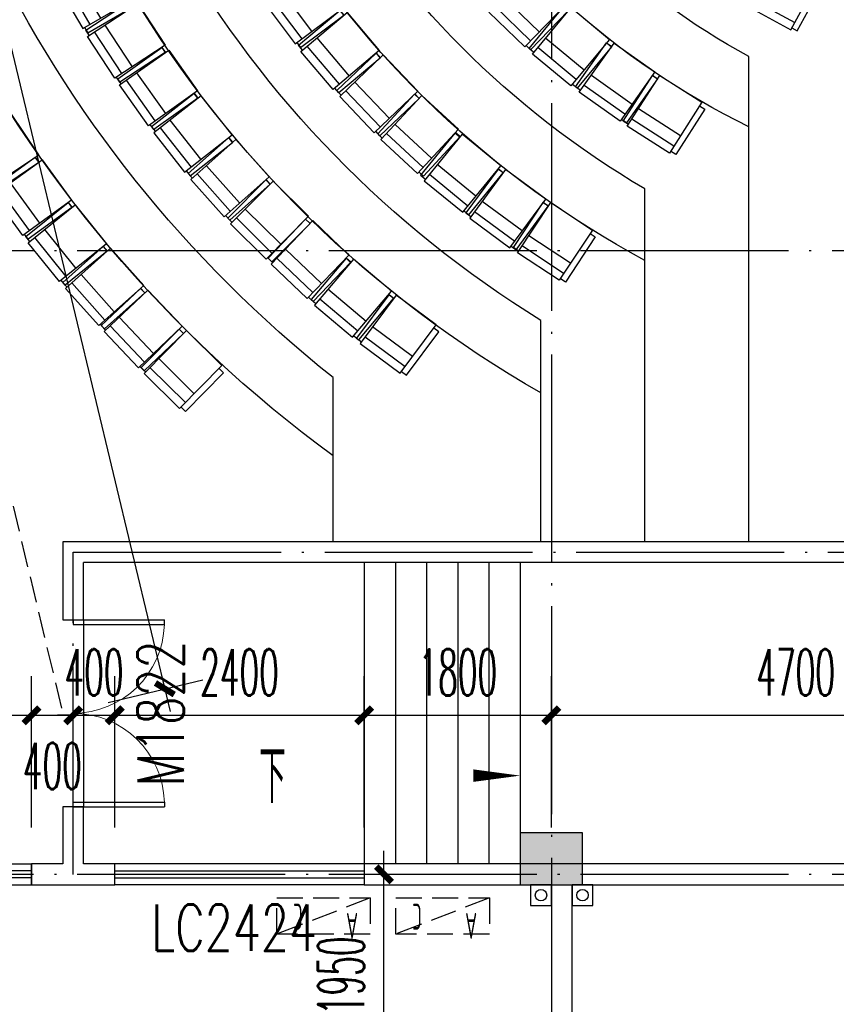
# Model space of a CAD drawing. Extents: x 1779708 to 7299578, y -1121471 to 88434.
# Tile 101 of 256: x 4326353 to 4334208, y -1035993 to -1026521. Entities that reach past the tile are written whole.
import ezdxf

# ---------------------------------------------------------------- set-up
doc = ezdxf.new("R2010")
doc.units = 0
doc.header["$LTSCALE"] = 1000
doc.header["$MEASUREMENT"] = 0
doc.linetypes.add('DASH', pattern=[0.35, 0.25, -0.1])
doc.linetypes.add('DOTE', pattern=[2.42, 2, -0.2, 0.02, -0.2])
doc.layers.get('0').update_dxf_attribs({"linetype": 'CONTINUOUS'})
doc.layers.get('Defpoints').update_dxf_attribs({"linetype": 'CONTINUOUS'})
for name, color, linetype in [('11111111111111111111111111111', 50, 'DASH'), ('6', 9, 'CONTINUOUS'), ('DIM_SYMB', 3, 'CONTINUOUS'), ('DIM_污水', 3, 'CONTINUOUS'), ('DOTE', 1, 'DOTE'), ('FUR', 9, 'CONTINUOUS'), ('P_PS_DIM', 1, 'CONTINUOUS'), ('PUB_DIM', 3, 'CONTINUOUS'), ('PUB_TEXT', 7, 'CONTINUOUS'), ('S-疏散线', 6, 'CONTINUOUS'), ('STAIR', 2, 'CONTINUOUS'), ('WALL', 255, 'CONTINUOUS'), ('WINDOW', 2, 'CONTINUOUS'), ('WINDOW_TEXT', 7, 'CONTINUOUS'), ('墙柱', 2, 'CONTINUOUS'), ('室外构件', 4, 'CONTINUOUS'), ('空调机位表示', 70, 'CONTINUOUS')]:
    doc.layers.add(name, color=color, linetype=linetype)
doc.styles.add('_TCH_DIM', font='SIMPLEX.shx', dxfattribs={"width": 0.7, "bigfont": 'GBCBIG.shx'})
doc.styles.add('_TCH_DIM_T3', font='SIMPLEX.shx', dxfattribs={"width": 0.494118, "bigfont": 'GBCBIG.shx'})
doc.styles.add('_TCH_WINDOW', font='SIMPLEX', dxfattribs={"height": 3.5, "bigfont": 'GBCBIG'})
doc.styles.get("Standard").update_dxf_attribs({"font": 'GBENOR', "bigfont": 'GBCBIG'})
doc.dimstyles.new('_TCH_ARCH&&150', dxfattribs={"dimtxt": 446.25, "dimasz": 150, "dimexe": 375, "dimexo": 450, "dimgap": 189.375, "dimtad": 1, "dimdec": 0, "dimzin": 0, "dimdsep": 46, "dimtxsty": '_TCH_DIM_T3', "dimblk": 'ARCHTICK', "dimcen": 0.09, "dimdle": 225, "dimclrt": 7, "dimazin": 2, "dimtfac": 1, "dimtdec": 0, "dimtix": 1, "dimtmove": 2, "dimatfit": 3, "dimfxl": 250, "dimtolj": 1, "dimtzin": 0, "dimarcsym": 0})

# ---------------------------------------------------------------- blocks, each defined once
blk = doc.blocks.new('A$C159220C3')
at = {"layer": 'DOTE'}
for p, q in [((17600, 149200), (17600, 7200)), ((34400, 41300), (7200, 41300)), ((34400, 35300), (7200, 35300))]:
    blk.add_line(p, q, dxfattribs=at)
blk = doc.blocks.new('A$C03912FE3')
at = {"layer": '6'}
for p, q in [((540, 600), (20, 600)), ((20, 600), (20, 540)), ((540, 540), (540, 600)), ((0, 540), (0, 60)), ((580, 540), (0, 540)), ((80, 540), (80, 60)), ((200, 60), (200, 540)), ((580, 60), (580, 540)), ((0, 60), (580, 60)), ((20, 60), (20, 0)), ((20, 0), (540, 0)), ((540, 0), (540, 60))]:
    blk.add_line(p, q, dxfattribs=at)
blk = doc.blocks.new('JAKAKAGAG')
at = {"layer": '6', "color": 9}
for p, rotation in [((4327506.9, -953804.9), 314.692410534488), ((4328729.1, -954856.3), 313.8301008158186), ((4326398, -955067), 321.1405703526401), ((4331090.9, -954956.9), 303.5220715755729), ((4328339.4, -955243.6), 314.8263219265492), ((4326065.8, -955526.8), 324.0220936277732), ((4329783.6, -956053), 312.8347096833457), ((4332147.3, -956173.9), 302.6202044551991), ((4329389.8, -956469.4), 316.3342971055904), ((4327279.1, -956586.4), 324.6392134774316), ((4331687.2, -956502.1), 305.2780669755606), ((4329019.5, -956906.6), 319.833884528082), ((4331239.8, -956874), 309.7091102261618), ((4326972, -957055.2), 326.8105446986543)]:
    blk.add_blockref('A$C03912FE3', p, dxfattribs=dict(at, rotation=rotation))
at = {"layer": '6', "color": 9, "xscale": -1}
for p, rotation in [((4327536.3, -953773.4), 136.4757288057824), ((4330061.3, -953728.6), 126.6685084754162), ((4329601, -954071.3), 130.2493046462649), ((4327153.1, -954177.4), 138.2590470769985), ((4331116.3, -954936.5), 126.4285969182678), ((4328358.7, -955224.9), 138.3377590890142), ((4330660.6, -955274.5), 129.3351222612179), ((4326088.3, -955493.2), 146.0925325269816), ((4327976.2, -955651.7), 141.8491962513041), ((4329037.7, -956886.6), 143.3334719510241), ((4331253.6, -956862.2), 134.1401534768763), ((4326990.3, -957028.6), 149.7458239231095), ((4333822.3, -957039.9), 118.6999999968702)]:
    blk.add_blockref('A$C03912FE3', p, dxfattribs=dict(at, rotation=rotation))
blk = doc.blocks.new('A$C46E9187A')
at = {"layer": '空调机位表示', "linetype": 'DASH'}
blk.add_lwpolyline([(0, 0), (0, 350), (900, 350), (900, 0)], close=True, dxfattribs=at)
blk.add_lwpolyline([(0, 0), (900, 350)], dxfattribs=at)
at = {"layer": '空调机位表示', "width": 0.6}
for s, p in [('A', (117.7, 145)), ('C', (650.6, 55.4))]:
    blk.add_text(s, height=250, dxfattribs=at).set_placement(p)
blk = doc.blocks.new('a1')
at = {"layer": '11111111111111111111111111111'}
for p, q in [((59122, 49135.6), (59122, 48935.6)), ((59322, 49135.6), (59122, 49135.6)), ((59322, 48935.6), (59322, 49135.6)), ((59122, 48935.6), (59322, 48935.6))]:
    blk.add_line(p, q, dxfattribs=at)
blk = doc.blocks.new('_ArchTick')
at = {"color": 0, "linetype": 'ByBlock', "const_width": 0.4}
blk.add_lwpolyline([(-0.5, -0.5), (0.5, 0.5)], dxfattribs=at)
blk = doc.blocks.new('*D4956')
at = {"layer": 'Defpoints', "color": 0, "transparency": 16777216}
for p in [(4329857.2, -1034743.3), (4331467.1, -1034743.3), (4331467.1, -1036693.3)]:
    blk.add_point(p, dxfattribs=at)
at = {"layer": 'PUB_DIM', "color": 0, "lineweight": -2, "transparency": 16777216}
for p, q in [((4329857.2, -1036918.3), (4329857.2, -1034518.3)), ((4331017.1, -1034743.3), (4329482.2, -1034743.3)), ((4331017.1, -1036693.3), (4329482.2, -1036693.3))]:
    blk.add_line(p, q, dxfattribs=at)
at = {"layer": 'PUB_DIM', "color": 0, "lineweight": -2, "transparency": 16777216, "xscale": 150, "yscale": 150, "zscale": 150}
for p, rotation in [((4329857.2, -1034743.3), 90), ((4329857.2, -1036693.3), 270)]:
    blk.add_blockref('_ArchTick', p, dxfattribs=dict(at, rotation=rotation))
at = {"layer": 'PUB_DIM', "color": 7, "transparency": 16777216, "insert": (4329444.7, -1035718.3), "char_height": 446.25, "attachment_point": 5, "rotation": 90, "style": '_TCH_DIM_T3'}
blk.add_mtext('\\A1;1950', dxfattribs=at)
blk = doc.blocks.new('$DorLib2D$00000002')
for p, q in [((-0.5, 0), (-0.5, 0.4875)), ((-0.475, 0.4875), (-0.5, 0.4875)), ((-0.475, 0), (-0.475, 0.4875)), ((0.475, 0), (0.475, 0.4875)), ((0.475, 0.4875), (0.5, 0.4875)), ((0.5, 0), (0.5, 0.4875)), ((-0.5, 0), (-0.475, 0)), ((0.5, 0), (0.475, 0))]:
    blk.add_line(p, q)
at = {"lineweight": 13}
for centre, start, end in [((-0.4875, 0), 0, 88.5307), ((0.4875, 0), 91.4693, 180)]:
    blk.add_arc(centre, 0.4875, start, end, dxfattribs=at)
blk = doc.blocks.new('$WINLIB2D$00000001')
at = {"color": 0}
for points in [[(-0.5, 0.5), (-0.5, -0.5)], [(-0.5, 0.5), (0.5, 0.5)], [(0.5, -0.5), (0.5, 0.5)], [(0.5, 0.1667), (-0.5, 0.1667)], [(0.5, -0.1667), (-0.5, -0.1667)], [(-0.5, -0.5), (0.5, -0.5)]]:
    blk.add_lwpolyline(points, dxfattribs=at)
blk = doc.blocks.new('*D5345')
at = {"layer": 'Defpoints', "color": 0, "transparency": 16777216}
for p in [(4326467.1, -1033213), (4324067.1, -1034743.3), (4326467.1, -1034743.3)]:
    blk.add_point(p, dxfattribs=at)
at = {"layer": 'PUB_DIM', "color": 0, "lineweight": -2, "transparency": 16777216}
for p, q in [((4324067.1, -1034293.3), (4324067.1, -1032838)), ((4326467.1, -1034293.3), (4326467.1, -1032838)), ((4323842.1, -1033213), (4326692.1, -1033213))]:
    blk.add_line(p, q, dxfattribs=at)
at = {"layer": 'PUB_DIM', "color": 0, "lineweight": -2, "transparency": 16777216, "xscale": 150, "yscale": 150, "zscale": 150, "rotation": 180}
blk.add_blockref('_ArchTick', (4324067.1, -1033213), dxfattribs=at)
at = {"layer": 'PUB_DIM', "color": 0, "lineweight": -2, "transparency": 16777216, "xscale": 150, "yscale": 150, "zscale": 150}
blk.add_blockref('_ArchTick', (4326467.1, -1033213), dxfattribs=at)
at = {"layer": 'PUB_DIM', "color": 7, "transparency": 16777216, "insert": (4325267.1, -1032800.5), "char_height": 446.25, "attachment_point": 5, "style": '_TCH_DIM_T3'}
blk.add_mtext('\\A1;2400', dxfattribs=at)
blk = doc.blocks.new('*D5346')
at = {"layer": 'Defpoints', "color": 0, "transparency": 16777216}
for p in [(4326867.1, -1033213), (4326467.1, -1034743.3), (4326867.1, -1034743.3)]:
    blk.add_point(p, dxfattribs=at)
at = {"layer": 'PUB_DIM', "color": 0, "lineweight": -2, "transparency": 16777216}
for p, q in [((4326467.1, -1034293.3), (4326467.1, -1032838)), ((4326867.1, -1034293.3), (4326867.1, -1032838)), ((4326242.1, -1033213), (4327092.1, -1033213))]:
    blk.add_line(p, q, dxfattribs=at)
at = {"layer": 'PUB_DIM', "color": 0, "lineweight": -2, "transparency": 16777216, "xscale": 150, "yscale": 150, "zscale": 150, "rotation": 180}
blk.add_blockref('_ArchTick', (4326467.1, -1033213), dxfattribs=at)
at = {"layer": 'PUB_DIM', "color": 0, "lineweight": -2, "transparency": 16777216, "xscale": 150, "yscale": 150, "zscale": 150}
blk.add_blockref('_ArchTick', (4326867.1, -1033213), dxfattribs=at)
at = {"layer": 'PUB_DIM', "color": 7, "transparency": 16777216, "insert": (4326667.1, -1033700.5), "char_height": 446.25, "attachment_point": 5, "style": '_TCH_DIM_T3'}
blk.add_mtext('\\A1;400', dxfattribs=at)
blk = doc.blocks.new('*D5347')
at = {"layer": 'Defpoints', "color": 0, "transparency": 16777216}
for p in [(4327267.1, -1033213), (4326867.1, -1034743.3), (4327267.1, -1034743.3)]:
    blk.add_point(p, dxfattribs=at)
at = {"layer": 'PUB_DIM', "color": 0, "lineweight": -2, "transparency": 16777216}
for p, q in [((4326867.1, -1034293.3), (4326867.1, -1032838)), ((4327267.1, -1034293.3), (4327267.1, -1032838)), ((4326867.1, -1033213), (4326717.1, -1033213)), ((4326867.1, -1033213), (4327267.1, -1033213)), ((4327267.1, -1033213), (4327417.1, -1033213))]:
    blk.add_line(p, q, dxfattribs=at)
at = {"layer": 'PUB_DIM', "color": 0, "lineweight": -2, "transparency": 16777216, "xscale": 150, "yscale": 150, "zscale": 150}
blk.add_blockref('_ArchTick', (4326867.1, -1033213), dxfattribs=at)
at = {"layer": 'PUB_DIM', "color": 0, "lineweight": -2, "transparency": 16777216, "xscale": 150, "yscale": 150, "zscale": 150, "rotation": 180}
blk.add_blockref('_ArchTick', (4327267.1, -1033213), dxfattribs=at)
at = {"layer": 'PUB_DIM', "color": 7, "transparency": 16777216, "insert": (4327067.1, -1032800.5), "char_height": 446.25, "attachment_point": 5, "style": '_TCH_DIM_T3'}
blk.add_mtext('\\A1;400', dxfattribs=at)
blk = doc.blocks.new('*D5348')
at = {"layer": 'Defpoints', "color": 0, "transparency": 16777216}
for p in [(4329667.1, -1033213), (4327267.1, -1034743.3), (4329667.1, -1034743.3)]:
    blk.add_point(p, dxfattribs=at)
at = {"layer": 'PUB_DIM', "color": 0, "lineweight": -2, "transparency": 16777216}
for p, q in [((4327267.1, -1034293.3), (4327267.1, -1032838)), ((4329667.1, -1034293.3), (4329667.1, -1032838)), ((4327042.1, -1033213), (4329892.1, -1033213))]:
    blk.add_line(p, q, dxfattribs=at)
at = {"layer": 'PUB_DIM', "color": 0, "lineweight": -2, "transparency": 16777216, "xscale": 150, "yscale": 150, "zscale": 150, "rotation": 180}
blk.add_blockref('_ArchTick', (4327267.1, -1033213), dxfattribs=at)
at = {"layer": 'PUB_DIM', "color": 0, "lineweight": -2, "transparency": 16777216, "xscale": 150, "yscale": 150, "zscale": 150}
blk.add_blockref('_ArchTick', (4329667.1, -1033213), dxfattribs=at)
at = {"layer": 'PUB_DIM', "color": 7, "transparency": 16777216, "insert": (4328467.1, -1032800.5), "char_height": 446.25, "attachment_point": 5, "style": '_TCH_DIM_T3'}
blk.add_mtext('\\A1;2400', dxfattribs=at)
blk = doc.blocks.new('*D5349')
at = {"layer": 'Defpoints', "color": 0, "transparency": 16777216}
for p in [(4331467.1, -1033213), (4329667.1, -1034743.3), (4331467.1, -1034743.3)]:
    blk.add_point(p, dxfattribs=at)
at = {"layer": 'PUB_DIM', "color": 0, "lineweight": -2, "transparency": 16777216}
for p, q in [((4329667.1, -1034293.3), (4329667.1, -1032838)), ((4331467.1, -1034293.3), (4331467.1, -1032838)), ((4329442.1, -1033213), (4331692.1, -1033213))]:
    blk.add_line(p, q, dxfattribs=at)
at = {"layer": 'PUB_DIM', "color": 0, "lineweight": -2, "transparency": 16777216, "xscale": 150, "yscale": 150, "zscale": 150, "rotation": 180}
blk.add_blockref('_ArchTick', (4329667.1, -1033213), dxfattribs=at)
at = {"layer": 'PUB_DIM', "color": 0, "lineweight": -2, "transparency": 16777216, "xscale": 150, "yscale": 150, "zscale": 150}
blk.add_blockref('_ArchTick', (4331467.1, -1033213), dxfattribs=at)
at = {"layer": 'PUB_DIM', "color": 7, "transparency": 16777216, "insert": (4330567.1, -1032800.5), "char_height": 446.25, "attachment_point": 5, "style": '_TCH_DIM_T3'}
blk.add_mtext('\\A1;1800', dxfattribs=at)
blk = doc.blocks.new('*D5350')
at = {"layer": 'Defpoints', "color": 0, "transparency": 16777216}
for p in [(4336167.1, -1033213), (4331467.1, -1034743.3), (4336167.1, -1034743.3)]:
    blk.add_point(p, dxfattribs=at)
at = {"layer": 'PUB_DIM', "color": 0, "lineweight": -2, "transparency": 16777216}
for p, q in [((4331467.1, -1034293.3), (4331467.1, -1032838)), ((4336167.1, -1034293.3), (4336167.1, -1032838)), ((4331242.1, -1033213), (4336392.1, -1033213))]:
    blk.add_line(p, q, dxfattribs=at)
at = {"layer": 'PUB_DIM', "color": 0, "lineweight": -2, "transparency": 16777216, "xscale": 150, "yscale": 150, "zscale": 150, "rotation": 180}
blk.add_blockref('_ArchTick', (4331467.1, -1033213), dxfattribs=at)
at = {"layer": 'PUB_DIM', "color": 0, "lineweight": -2, "transparency": 16777216, "xscale": 150, "yscale": 150, "zscale": 150}
blk.add_blockref('_ArchTick', (4336167.1, -1033213), dxfattribs=at)
at = {"layer": 'PUB_DIM', "color": 7, "transparency": 16777216, "insert": (4333817.1, -1032800.5), "char_height": 446.25, "attachment_point": 5, "style": '_TCH_DIM_T3'}
blk.add_mtext('\\A1;4700', dxfattribs=at)
blk = doc.blocks.new('*D6776')
at = {"layer": 'Defpoints', "color": 0, "transparency": 16777216}
for p in [(4323267.1, -1018607.4), (4327749.2, -1032957.7), (4326767.1, -1033193.3)]:
    blk.add_point(p, dxfattribs=at)
at = {"layer": 'PUB_DIM', "color": 0, "lineweight": -2, "transparency": 16777216}
for p, q in [((4324196.7, -1018152.9), (4327801.7, -1033176.5)), ((4323704.7, -1018502.4), (4324613.8, -1018284.2)), ((4327204.7, -1033088.3), (4328113.8, -1032870.2))]:
    blk.add_line(p, q, dxfattribs=at)
at = {"layer": 'PUB_DIM', "color": 0, "lineweight": -2, "transparency": 16777216, "xscale": 150, "yscale": 150, "zscale": 150}
for p, rotation in [((4324249.2, -1018371.7), 103.4933988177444), ((4327749.2, -1032957.7), 283.4933988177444)]:
    blk.add_blockref('_ArchTick', p, dxfattribs=dict(at, rotation=rotation))
at = {"layer": 'PUB_DIM', "color": 7, "transparency": 16777216, "insert": (4326400.3, -1025568.4), "char_height": 446.25, "attachment_point": 5, "rotation": 283.4934, "style": '_TCH_DIM_T3'}
blk.add_mtext('\\A1;15000', dxfattribs=at)

msp = doc.modelspace()

# ---------------------------------------------------------------- hatches: boundary and pattern name
at = {"layer": '墙柱'}
h = msp.add_hatch(color=256, dxfattribs=at)
h.paths.add_polyline_path([(4323067.1, -1009843.3), (4324067.1, -1009843.3), (4324067.1, -1010343.3), (4323067.1, -1010343.3)])
h.paths.add_polyline_path([(4323067.1, -1016093.3), (4324067.1, -1016093.3), (4324067.1, -1016593.3), (4323067.1, -1016593.3)])
h.paths.add_polyline_path([(4323067.1, -1022643.3), (4324067.1, -1022643.3), (4324067.1, -1023143.3), (4323067.1, -1023143.3)])
h.paths.add_polyline_path([(4397967.1, -1051543.3), (4398667.1, -1051543.3), (4398667.1, -1051043.3), (4397967.1, -1051043.3)])
h.paths.add_polyline_path([(4347917.1, -1019143.3), (4348617.1, -1019143.3), (4348617.1, -1019643.3), (4347917.1, -1019643.3)])
h.paths.add_polyline_path([(4389917.1, -1051543.3), (4390617.1, -1051543.3), (4390617.1, -1051043.3), (4389917.1, -1051043.3)])
h.paths.add_polyline_path([(4347917.1, -1051543.3), (4348617.1, -1051543.3), (4348617.1, -1051043.3), (4347917.1, -1051043.3)])
h.paths.add_polyline_path([(4323567.1, -1028493.3), (4324067.1, -1028493.3), (4324067.1, -1028993.3), (4323567.1, -1028993.3)])
h.paths.add_polyline_path([(4350197.1, -1045743.3), (4350197.1, -1045443.3), (4349297.1, -1045443.3), (4349297.1, -1045743.3)])
h.paths.add_polyline_path([(4377567.1, -1060843.3), (4378067.1, -1060843.3), (4378067.1, -1060343.3), (4377567.1, -1060343.3)])
h.paths.add_polyline_path([(4339667.1, -1009843.3), (4340167.1, -1009843.3), (4340167.1, -1010343.3), (4339667.1, -1010343.3)])
h.paths.add_polyline_path([(4347967.1, -1009843.3), (4348567.1, -1009843.3), (4348567.1, -1010343.3), (4347967.1, -1010343.3)])
h.paths.add_polyline_path([(4365067.1, -1019043.3), (4365667.1, -1019043.3), (4365667.1, -1019643.3), (4365067.1, -1019643.3)])
h.paths.add_polyline_path([(4381567.1, -1027843.3), (4382167.1, -1027843.3), (4382167.1, -1028443.3), (4381567.1, -1028443.3)])
h.paths.add_polyline_path([(4336067.1, -1015993.3), (4336567.1, -1015993.3), (4336567.1, -1016693.3), (4336067.1, -1016693.3)])
h.paths.add_polyline_path([(4389767.1, -1023743.3), (4390267.1, -1023743.3), (4390267.1, -1024243.3), (4389767.1, -1024243.3)])
h.paths.add_polyline_path([(4339567.1, -1048043.3), (4340167.1, -1048043.3), (4340167.1, -1047543.3), (4339567.1, -1047543.3)])
h.paths.add_polyline_path([(4343767.1, -1041443.3), (4344267.1, -1041443.3), (4344267.1, -1040943.3), (4343767.1, -1040943.3)])
h.paths.add_polyline_path([(4343767.1, -1034843.3), (4344267.1, -1034843.3), (4344267.1, -1034343.3), (4343767.1, -1034343.3)])
h.paths.add_polyline_path([(4336067.1, -1029093.3), (4336567.1, -1029093.3), (4336567.1, -1028393.3), (4336067.1, -1028393.3)])
h.paths.add_polyline_path([(4343767.1, -1022643.3), (4344267.1, -1022643.3), (4344267.1, -1023143.3), (4343767.1, -1023143.3)])
h.paths.add_polyline_path([(4336067.1, -1009843.3), (4336567.1, -1009843.3), (4336567.1, -1010343.3), (4336067.1, -1010343.3)])
h.paths.add_polyline_path([(4377967.1, -1036343.3), (4377467.1, -1036343.3), (4377467.1, -1035843.3), (4377967.1, -1035843.3)])
h.paths.add_polyline_path([(4397967.1, -1019143.3), (4398667.1, -1019143.3), (4398667.1, -1019643.3), (4397967.1, -1019643.3)])
h.paths.add_polyline_path([(4331467.1, -1048043.3), (4331967.1, -1048043.3), (4331967.1, -1047543.3), (4331467.1, -1047543.3)])
h.paths.add_polyline_path([(4389917.1, -1036443.3), (4390617.1, -1036443.3), (4390617.1, -1035843.3), (4389917.1, -1035843.3)])
h.paths.add_polyline_path([(4397967.1, -1035843.3), (4398667.1, -1035843.3), (4398667.1, -1036443.3), (4397967.1, -1036443.3)])
h.paths.add_polyline_path([(4381567.1, -1035843.3), (4382167.1, -1035843.3), (4382167.1, -1036443.3), (4381567.1, -1036443.3)])
h.paths.add_polyline_path([(4389767.1, -1027943.3), (4390267.1, -1027943.3), (4390267.1, -1028443.3), (4389767.1, -1028443.3)])
h.paths.add_polyline_path([(4377467.1, -1027943.3), (4377967.1, -1027943.3), (4377967.1, -1028443.3), (4377467.1, -1028443.3)])
h.paths.add_polyline_path([(4373217.1, -1048043.3), (4373717.1, -1048043.3), (4373717.1, -1047543.3), (4373217.1, -1047543.3)])
h.paths.add_polyline_path([(4369267.1, -1009843.3), (4369767.1, -1009843.3), (4369767.1, -1010343.3), (4369267.1, -1010343.3)])
h.paths.add_polyline_path([(4365567.1, -1022643.3), (4365067.1, -1022643.3), (4365067.1, -1023143.3), (4365567.1, -1023143.3)])
h.paths.add_polyline_path([(4365567.1, -1009843.3), (4365067.1, -1009843.3), (4365067.1, -1010343.3), (4365567.1, -1010343.3)])
h.paths.add_polyline_path([(4347967.1, -1022643.3), (4348467.1, -1022643.3), (4348467.1, -1023143.3), (4347967.1, -1023143.3)])
h.paths.add_polyline_path([(4343767.1, -1028993.3), (4344267.1, -1028993.3), (4344267.1, -1028493.3), (4343767.1, -1028493.3)])
h.paths.add_polyline_path([(4336067.1, -1023343.3), (4336567.1, -1023343.3), (4336567.1, -1022643.3), (4336067.1, -1022643.3)])
h.paths.add_polyline_path([(4339567.1, -1034843.3), (4340167.1, -1034843.3), (4340167.1, -1034343.3), (4339567.1, -1034343.3)])
h.paths.add_polyline_path([(4331167.1, -1034843.3), (4331767.1, -1034843.3), (4331767.1, -1034343.3), (4331167.1, -1034343.3)])
h.paths.add_polyline_path([(4323067.1, -1034843.3), (4324067.1, -1034843.3), (4324067.1, -1034343.3), (4323067.1, -1034343.3)])
h.paths.add_polyline_path([(4339567.1, -1041543.3), (4340167.1, -1041543.3), (4340167.1, -1040943.3), (4339567.1, -1040943.3)])
h.paths.add_polyline_path([(4331467.1, -1041543.3), (4331967.1, -1041543.3), (4331967.1, -1040943.3), (4331467.1, -1040943.3)])
h.paths.add_polyline_path([(4397967.1, -1022343.3), (4398667.1, -1022343.3), (4398667.1, -1022843.3), (4397967.1, -1022843.3)])
h.paths.add_polyline_path([(4398167.1, -1009843.3), (4398667.1, -1009843.3), (4398667.1, -1010343.3), (4398167.1, -1010343.3)])
h.paths.add_polyline_path([(4389917.1, -1018943.3), (4390617.1, -1018943.3), (4390617.1, -1019643.3), (4389917.1, -1019643.3)])
h.paths.add_polyline_path([(4389867.1, -1009843.3), (4390667.1, -1009843.3), (4390667.1, -1010343.3), (4389867.1, -1010343.3)])
h.paths.add_polyline_path([(4381517.1, -1018943.3), (4382217.1, -1018943.3), (4382217.1, -1019643.3), (4381517.1, -1019643.3)])
h.paths.add_polyline_path([(4381567.1, -1009843.3), (4382167.1, -1009843.3), (4382167.1, -1010343.3), (4381567.1, -1010343.3)])
h.paths.add_polyline_path([(4373217.1, -1022643.3), (4373717.1, -1022643.3), (4373717.1, -1023143.3), (4373217.1, -1023143.3)])
h.paths.add_polyline_path([(4373117.1, -1019143.3), (4373817.1, -1019143.3), (4373817.1, -1019643.3), (4373117.1, -1019643.3)])
h.paths.add_polyline_path([(4373217.1, -1009843.3), (4373717.1, -1009843.3), (4373717.1, -1010343.3), (4373217.1, -1010343.3)])
h.paths.add_polyline_path([(4356167.1, -1022643.3), (4356667.1, -1022643.3), (4356667.1, -1023143.3), (4356167.1, -1023143.3)])
h.paths.add_polyline_path([(4356067.1, -1019043.3), (4356667.1, -1019043.3), (4356667.1, -1019643.3), (4356067.1, -1019643.3)])
h.paths.add_polyline_path([(4339567.1, -1019043.3), (4340167.1, -1019043.3), (4340167.1, -1019643.3), (4339567.1, -1019643.3)])
h.paths.add_polyline_path([(4356167.1, -1009843.3), (4356667.1, -1009843.3), (4356667.1, -1010343.3), (4356167.1, -1010343.3)])
h.paths.add_polyline_path([(4389917.1, -1048043.3), (4390617.1, -1048043.3), (4390617.1, -1047443.3), (4389917.1, -1047443.3)])
h.paths.add_polyline_path([(4397967.1, -1060843.3), (4398667.1, -1060843.3), (4398667.1, -1060343.3), (4397967.1, -1060343.3)])
h.paths.add_polyline_path([(4389967.1, -1060843.3), (4390567.1, -1060843.3), (4390567.1, -1060343.3), (4389967.1, -1060343.3)])
h.paths.add_polyline_path([(4381567.1, -1048043.3), (4382167.1, -1048043.3), (4382167.1, -1047443.3), (4381567.1, -1047443.3)])
h.paths.add_polyline_path([(4381517.1, -1051543.3), (4382217.1, -1051543.3), (4382217.1, -1051043.3), (4381517.1, -1051043.3)])
h.paths.add_polyline_path([(4381617.1, -1060843.3), (4382117.1, -1060843.3), (4382117.1, -1060343.3), (4381617.1, -1060343.3)])
h.paths.add_polyline_path([(4373167.1, -1051643.3), (4373767.1, -1051643.3), (4373767.1, -1051043.3), (4373167.1, -1051043.3)])
h.paths.add_polyline_path([(4373167.1, -1060843.3), (4373767.1, -1060843.3), (4373767.1, -1060343.3), (4373167.1, -1060343.3)])
h.paths.add_polyline_path([(4365067.1, -1048043.3), (4365567.1, -1048043.3), (4365567.1, -1047543.3), (4365067.1, -1047543.3)])
h.paths.add_polyline_path([(4365067.1, -1051643.3), (4365667.1, -1051643.3), (4365667.1, -1051043.3), (4365067.1, -1051043.3)])
h.paths.add_polyline_path([(4356167.1, -1048043.3), (4356667.1, -1048043.3), (4356667.1, -1047543.3), (4356167.1, -1047543.3)])
h.paths.add_polyline_path([(4348127.1, -1048043.3), (4348727.1, -1048043.3), (4348727.1, -1047643.3), (4348127.1, -1047643.3)])
h.paths.add_polyline_path([(4356067.1, -1051643.3), (4356667.1, -1051643.3), (4356667.1, -1051043.3), (4356067.1, -1051043.3)])
h.paths.add_polyline_path([(4323067.1, -1048343.3), (4323767.1, -1048343.3), (4323767.1, -1047843.3), (4323067.1, -1047843.3)])
h.paths.add_polyline_path([(4323067.1, -1051543.3), (4323767.1, -1051543.3), (4323767.1, -1051043.3), (4323067.1, -1051043.3)])
h.paths.add_polyline_path([(4331117.1, -1051543.3), (4331817.1, -1051543.3), (4331817.1, -1051043.3), (4331117.1, -1051043.3)])
h.paths.add_polyline_path([(4339567.1, -1051643.3), (4340167.1, -1051643.3), (4340167.1, -1051043.3), (4339567.1, -1051043.3)])
h.paths.add_polyline_path([(4365067.1, -1060843.3), (4365567.1, -1060843.3), (4365567.1, -1060343.3), (4365067.1, -1060343.3)])
h.paths.add_polyline_path([(4356167.1, -1060843.3), (4356667.1, -1060843.3), (4356667.1, -1060343.3), (4356167.1, -1060343.3)])
h.paths.add_polyline_path([(4347967.1, -1060843.3), (4348567.1, -1060843.3), (4348567.1, -1060343.3), (4347967.1, -1060343.3)])
h.paths.add_polyline_path([(4339567.1, -1060843.3), (4340167.1, -1060843.3), (4340167.1, -1060343.3), (4339567.1, -1060343.3)])
h.paths.add_polyline_path([(4331117.1, -1060843.3), (4331817.1, -1060843.3), (4331817.1, -1060343.3), (4331117.1, -1060343.3)])
h.paths.add_polyline_path([(4323067.1, -1060843.3), (4323567.1, -1060843.3), (4323567.1, -1060343.3), (4323067.1, -1060343.3)])
h.paths.add_polyline_path([(4397967.1, -1048043.3), (4398667.1, -1048043.3), (4398667.1, -1047443.3), (4397967.1, -1047443.3)])
h.paths.add_polyline_path([(4323067.1, -973843.3), (4324067.1, -973843.3), (4324067.1, -973343.3), (4323067.1, -973343.3)])
h.paths.add_polyline_path([(4323067.1, -967593.3), (4324067.1, -967593.3), (4324067.1, -967093.3), (4323067.1, -967093.3)])
h.paths.add_polyline_path([(4323067.1, -961043.3), (4324067.1, -961043.3), (4324067.1, -960543.3), (4323067.1, -960543.3)])
h.paths.add_polyline_path([(4397967.1, -932143.3), (4398667.1, -932143.3), (4398667.1, -932643.3), (4397967.1, -932643.3)])
h.paths.add_polyline_path([(4347917.1, -964543.3), (4348617.1, -964543.3), (4348617.1, -964043.3), (4347917.1, -964043.3)])
h.paths.add_polyline_path([(4389917.1, -932143.3), (4390617.1, -932143.3), (4390617.1, -932643.3), (4389917.1, -932643.3)])
h.paths.add_polyline_path([(4347917.1, -932143.3), (4348617.1, -932143.3), (4348617.1, -932643.3), (4347917.1, -932643.3)])
h.paths.add_polyline_path([(4323567.1, -955193.3), (4324067.1, -955193.3), (4324067.1, -954693.3), (4323567.1, -954693.3)])
h.paths.add_polyline_path([(4350197.1, -937943.3), (4350197.1, -938243.3), (4349297.1, -938243.3), (4349297.1, -937943.3)])
h.paths.add_polyline_path([(4377567.1, -922843.3), (4378067.1, -922843.3), (4378067.1, -923343.3), (4377567.1, -923343.3)])
h.paths.add_polyline_path([(4339667.1, -973843.3), (4340167.1, -973843.3), (4340167.1, -973343.3), (4339667.1, -973343.3)])
h.paths.add_polyline_path([(4347967.1, -973843.3), (4348567.1, -973843.3), (4348567.1, -973343.3), (4347967.1, -973343.3)])
h.paths.add_polyline_path([(4365067.1, -964643.3), (4365667.1, -964643.3), (4365667.1, -964043.3), (4365067.1, -964043.3)])
h.paths.add_polyline_path([(4381567.1, -955843.3), (4382167.1, -955843.3), (4382167.1, -955243.3), (4381567.1, -955243.3)])
h.paths.add_polyline_path([(4336067.1, -967693.3), (4336567.1, -967693.3), (4336567.1, -966993.3), (4336067.1, -966993.3)])
h.paths.add_polyline_path([(4389767.1, -959943.3), (4390267.1, -959943.3), (4390267.1, -959443.3), (4389767.1, -959443.3)])
h.paths.add_polyline_path([(4339567.1, -935643.3), (4340167.1, -935643.3), (4340167.1, -936143.3), (4339567.1, -936143.3)])
h.paths.add_polyline_path([(4343767.1, -942243.3), (4344267.1, -942243.3), (4344267.1, -942743.3), (4343767.1, -942743.3)])
h.paths.add_polyline_path([(4343767.1, -948843.3), (4344267.1, -948843.3), (4344267.1, -949343.3), (4343767.1, -949343.3)])
h.paths.add_polyline_path([(4336067.1, -954593.3), (4336567.1, -954593.3), (4336567.1, -955293.3), (4336067.1, -955293.3)])
h.paths.add_polyline_path([(4343767.1, -961043.3), (4344267.1, -961043.3), (4344267.1, -960543.3), (4343767.1, -960543.3)])
h.paths.add_polyline_path([(4336067.1, -973843.3), (4336567.1, -973843.3), (4336567.1, -973343.3), (4336067.1, -973343.3)])
h.paths.add_polyline_path([(4377967.1, -947343.3), (4377467.1, -947343.3), (4377467.1, -947843.3), (4377967.1, -947843.3)])
h.paths.add_polyline_path([(4397967.1, -964543.3), (4398667.1, -964543.3), (4398667.1, -964043.3), (4397967.1, -964043.3)])
h.paths.add_polyline_path([(4331467.1, -935643.3), (4331967.1, -935643.3), (4331967.1, -936143.3), (4331467.1, -936143.3)])
h.paths.add_polyline_path([(4389917.1, -947243.3), (4390617.1, -947243.3), (4390617.1, -947843.3), (4389917.1, -947843.3)])
h.paths.add_polyline_path([(4397967.1, -947843.3), (4398667.1, -947843.3), (4398667.1, -947243.3), (4397967.1, -947243.3)])
h.paths.add_polyline_path([(4381567.1, -947843.3), (4382167.1, -947843.3), (4382167.1, -947243.3), (4381567.1, -947243.3)])
h.paths.add_polyline_path([(4389767.1, -955743.3), (4390267.1, -955743.3), (4390267.1, -955243.3), (4389767.1, -955243.3)])
h.paths.add_polyline_path([(4377467.1, -955743.3), (4377967.1, -955743.3), (4377967.1, -955243.3), (4377467.1, -955243.3)])
h.paths.add_polyline_path([(4373217.1, -935643.3), (4373717.1, -935643.3), (4373717.1, -936143.3), (4373217.1, -936143.3)])
h.paths.add_polyline_path([(4369267.1, -973843.3), (4369767.1, -973843.3), (4369767.1, -973343.3), (4369267.1, -973343.3)])
h.paths.add_polyline_path([(4365567.1, -961043.3), (4365067.1, -961043.3), (4365067.1, -960543.3), (4365567.1, -960543.3)])
h.paths.add_polyline_path([(4365567.1, -973843.3), (4365067.1, -973843.3), (4365067.1, -973343.3), (4365567.1, -973343.3)])
h.paths.add_polyline_path([(4347967.1, -961043.3), (4348467.1, -961043.3), (4348467.1, -960543.3), (4347967.1, -960543.3)])
h.paths.add_polyline_path([(4343767.1, -954693.3), (4344267.1, -954693.3), (4344267.1, -955193.3), (4343767.1, -955193.3)])
h.paths.add_polyline_path([(4336067.1, -960343.3), (4336567.1, -960343.3), (4336567.1, -961043.3), (4336067.1, -961043.3)])
h.paths.add_polyline_path([(4339567.1, -948843.3), (4340167.1, -948843.3), (4340167.1, -949343.3), (4339567.1, -949343.3)])
h.paths.add_polyline_path([(4331167.1, -948843.3), (4331767.1, -948843.3), (4331767.1, -949343.3), (4331167.1, -949343.3)])
h.paths.add_polyline_path([(4323067.1, -948843.3), (4324067.1, -948843.3), (4324067.1, -949343.3), (4323067.1, -949343.3)])
h.paths.add_polyline_path([(4339567.1, -942143.3), (4340167.1, -942143.3), (4340167.1, -942743.3), (4339567.1, -942743.3)])
h.paths.add_polyline_path([(4331467.1, -942143.3), (4331967.1, -942143.3), (4331967.1, -942743.3), (4331467.1, -942743.3)])
h.paths.add_polyline_path([(4397967.1, -961343.3), (4398667.1, -961343.3), (4398667.1, -960843.3), (4397967.1, -960843.3)])
h.paths.add_polyline_path([(4398167.1, -973843.3), (4398667.1, -973843.3), (4398667.1, -973343.3), (4398167.1, -973343.3)])
h.paths.add_polyline_path([(4389917.1, -964743.3), (4390617.1, -964743.3), (4390617.1, -964043.3), (4389917.1, -964043.3)])
h.paths.add_polyline_path([(4389867.1, -973843.3), (4390667.1, -973843.3), (4390667.1, -973343.3), (4389867.1, -973343.3)])
h.paths.add_polyline_path([(4381517.1, -964743.3), (4382217.1, -964743.3), (4382217.1, -964043.3), (4381517.1, -964043.3)])
h.paths.add_polyline_path([(4381567.1, -973843.3), (4382167.1, -973843.3), (4382167.1, -973343.3), (4381567.1, -973343.3)])
h.paths.add_polyline_path([(4373217.1, -961043.3), (4373717.1, -961043.3), (4373717.1, -960543.3), (4373217.1, -960543.3)])
h.paths.add_polyline_path([(4373117.1, -964543.3), (4373817.1, -964543.3), (4373817.1, -964043.3), (4373117.1, -964043.3)])
h.paths.add_polyline_path([(4373217.1, -973843.3), (4373717.1, -973843.3), (4373717.1, -973343.3), (4373217.1, -973343.3)])
h.paths.add_polyline_path([(4356167.1, -961043.3), (4356667.1, -961043.3), (4356667.1, -960543.3), (4356167.1, -960543.3)])
h.paths.add_polyline_path([(4356067.1, -964643.3), (4356667.1, -964643.3), (4356667.1, -964043.3), (4356067.1, -964043.3)])
h.paths.add_polyline_path([(4339567.1, -964643.3), (4340167.1, -964643.3), (4340167.1, -964043.3), (4339567.1, -964043.3)])
h.paths.add_polyline_path([(4356167.1, -973843.3), (4356667.1, -973843.3), (4356667.1, -973343.3), (4356167.1, -973343.3)])
h.paths.add_polyline_path([(4389917.1, -935643.3), (4390617.1, -935643.3), (4390617.1, -936243.3), (4389917.1, -936243.3)])
h.paths.add_polyline_path([(4397967.1, -922843.3), (4398667.1, -922843.3), (4398667.1, -923343.3), (4397967.1, -923343.3)])
h.paths.add_polyline_path([(4389967.1, -922843.3), (4390567.1, -922843.3), (4390567.1, -923343.3), (4389967.1, -923343.3)])
h.paths.add_polyline_path([(4381567.1, -935643.3), (4382167.1, -935643.3), (4382167.1, -936243.3), (4381567.1, -936243.3)])
h.paths.add_polyline_path([(4381517.1, -932143.3), (4382217.1, -932143.3), (4382217.1, -932643.3), (4381517.1, -932643.3)])
h.paths.add_polyline_path([(4381617.1, -922843.3), (4382117.1, -922843.3), (4382117.1, -923343.3), (4381617.1, -923343.3)])
h.paths.add_polyline_path([(4373167.1, -932043.3), (4373767.1, -932043.3), (4373767.1, -932643.3), (4373167.1, -932643.3)])
h.paths.add_polyline_path([(4373167.1, -922843.3), (4373767.1, -922843.3), (4373767.1, -923343.3), (4373167.1, -923343.3)])
h.paths.add_polyline_path([(4365067.1, -935643.3), (4365567.1, -935643.3), (4365567.1, -936143.3), (4365067.1, -936143.3)])
h.paths.add_polyline_path([(4365067.1, -932043.3), (4365667.1, -932043.3), (4365667.1, -932643.3), (4365067.1, -932643.3)])
h.paths.add_polyline_path([(4356167.1, -935643.3), (4356667.1, -935643.3), (4356667.1, -936143.3), (4356167.1, -936143.3)])
h.paths.add_polyline_path([(4348127.1, -935643.3), (4348727.1, -935643.3), (4348727.1, -936043.3), (4348127.1, -936043.3)])
h.paths.add_polyline_path([(4356067.1, -932043.3), (4356667.1, -932043.3), (4356667.1, -932643.3), (4356067.1, -932643.3)])
h.paths.add_polyline_path([(4323067.1, -935343.3), (4323767.1, -935343.3), (4323767.1, -935843.3), (4323067.1, -935843.3)])
h.paths.add_polyline_path([(4323067.1, -932143.3), (4323767.1, -932143.3), (4323767.1, -932643.3), (4323067.1, -932643.3)])
h.paths.add_polyline_path([(4331117.1, -932143.3), (4331817.1, -932143.3), (4331817.1, -932643.3), (4331117.1, -932643.3)])
h.paths.add_polyline_path([(4339567.1, -932043.3), (4340167.1, -932043.3), (4340167.1, -932643.3), (4339567.1, -932643.3)])
h.paths.add_polyline_path([(4365067.1, -922843.3), (4365567.1, -922843.3), (4365567.1, -923343.3), (4365067.1, -923343.3)])
h.paths.add_polyline_path([(4356167.1, -922843.3), (4356667.1, -922843.3), (4356667.1, -923343.3), (4356167.1, -923343.3)])
h.paths.add_polyline_path([(4347967.1, -922843.3), (4348567.1, -922843.3), (4348567.1, -923343.3), (4347967.1, -923343.3)])
h.paths.add_polyline_path([(4339567.1, -922843.3), (4340167.1, -922843.3), (4340167.1, -923343.3), (4339567.1, -923343.3)])
h.paths.add_polyline_path([(4331117.1, -922843.3), (4331817.1, -922843.3), (4331817.1, -923343.3), (4331117.1, -923343.3)])
h.paths.add_polyline_path([(4323067.1, -922843.3), (4323567.1, -922843.3), (4323567.1, -923343.3), (4323067.1, -923343.3)])
h.paths.add_polyline_path([(4397967.1, -935643.3), (4398667.1, -935643.3), (4398667.1, -936243.3), (4397967.1, -936243.3)])

# ---------------------------------------------------------------- linework, layer by layer
at = {"layer": 'DIM_SYMB'}
msp.add_lwpolyline([(4329171.8, -1033793.3, 0, 0, 0), (4331167.1, -1033793.3, 0, 120, 0), (4330717.1, -1033793.3, 0, 0, 0)], format="xyseb", dxfattribs=at)
at = {"layer": 'DIM_污水', "color": 7}
msp.add_circle((4331367.1, -1034943.3), 55, dxfattribs=at)
at = {"layer": 'DIM_污水', "color": 2}
msp.add_circle((4331767.1, -1034943.3), 55, dxfattribs=at)
at = {"layer": 'DOTE'}
for p, q in [((4326867.1, -1031643.3), (4336167.1, -1031643.3)), ((4326867.1, -1034743.3), (4326867.1, -1031643.3))]:
    msp.add_line(p, q, dxfattribs=at)
at = {"layer": 'FUR', "color": 9}
for points in [[(4329367.1, -1030717.5, -0.506242), (4329367.1, -1010569.1, -0.506242)], [(4329367.1, -1029962.6, -0.482867), (4329367.1, -1011324, -0.482867)], [(4331367.1, -1030111.7, -0.55948), (4330767.1, -1011543.3, -0.55948)], [(4331367.1, -1029414.3, -0.535928), (4330767.1, -1012271.3, -0.535928)], [(4332367.1, -1028836.6, -0.585564), (4332067.1, -1012618.4, -0.585564)], [(4332367.1, -1028148.6, -0.559567), (4332067.1, -1013322.1, -0.559567)], [(4333367.1, -1027552, -0.607277), (4333067.1, -1013890.5, -0.607277)], [(4333367.1, -1026876.3, -0.577236), (4333067.1, -1014583.6, -0.577236)]]:
    msp.add_lwpolyline(points, format="xyb", dxfattribs=at)
for points in [[(4333367.1, -1031543.3), (4333367.1, -1026876.3)], [(4332367.1, -1031543.3), (4332367.1, -1028148.6)], [(4331367.1, -1031543.3), (4331367.1, -1029414.3)], [(4329367.1, -1031543.3), (4329367.1, -1029962.6)]]:
    msp.add_lwpolyline(points, dxfattribs=at)
at = {"layer": 'S-疏散线', "linetype": 'DASH'}
msp.add_line((4323267.1, -1018607.4), (4326767.1, -1033193.3), dxfattribs=at)
at = {"layer": 'STAIR'}
for points in [[(4329667.1, -1031743.3), (4329667.1, -1034643.3)], [(4329967.1, -1031743.3), (4329967.1, -1034643.3)], [(4330267.1, -1031743.3), (4330267.1, -1034643.3)], [(4330567.1, -1031743.3), (4330567.1, -1034643.3)], [(4330867.1, -1031743.3), (4330867.1, -1034643.3)], [(4331167.1, -1031743.3), (4331167.1, -1034643.3)]]:
    msp.add_lwpolyline(points, dxfattribs=at)
at = {"layer": 'WALL'}
for p, q in [((4336067.1, -1031543.3), (4326767.1, -1031543.3)), ((4326767.1, -1031543.3), (4326767.1, -1032293.3)), ((4336267.1, -1031743.3), (4326967.1, -1031743.3)), ((4326967.1, -1032293.3), (4326967.1, -1031743.3)), ((4326767.1, -1032293.3), (4326967.1, -1032293.3)), ((4326967.1, -1034093.3), (4326767.1, -1034093.3)), ((4326767.1, -1034093.3), (4326767.1, -1034643.3)), ((4326967.1, -1034643.3), (4326967.1, -1034093.3)), ((4326767.1, -1034643.3), (4326467.1, -1034643.3)), ((4326467.1, -1034643.3), (4326467.1, -1034843.3)), ((4327267.1, -1034643.3), (4326967.1, -1034643.3)), ((4327267.1, -1034843.3), (4327267.1, -1034643.3)), ((4331567.1, -1034643.3), (4329667.1, -1034643.3)), ((4329667.1, -1034643.3), (4329667.1, -1034843.3)), ((4337367.1, -1034643.3), (4331567.1, -1034643.3)), ((4326467.1, -1034843.3), (4326867.1, -1034843.3)), ((4326867.1, -1034843.3), (4327267.1, -1034843.3)), ((4329667.1, -1034843.3), (4331467.1, -1034843.3)), ((4331467.1, -1034843.3), (4331467.1, -1036843.3)), ((4331667.1, -1036843.3), (4331667.1, -1034843.3)), ((4331667.1, -1034843.3), (4337367.1, -1034843.3))]:
    msp.add_line(p, q, dxfattribs=at)
at = {"layer": 'WINDOW'}
msp.add_line((4326967.1, -1032293.3), (4326967.1, -1034093.3), dxfattribs=at)
at = {"layer": '墙柱'}
msp.add_lwpolyline([(4331167.1, -1034843.3), (4331767.1, -1034843.3), (4331767.1, -1034343.3), (4331167.1, -1034343.3)], close=True, dxfattribs=at)

# ---------------------------------------------------------------- block references
at = {"layer": '6', "xscale": -1, "rotation": 180}
msp.add_blockref('JAKAKAGAG', (0, -1983686.6), dxfattribs=at)
at = {"layer": 'P_PS_DIM', "color": 7}
msp.add_blockref('a1', (4272145.1, -1083978.9), dxfattribs=at)
at = {"layer": 'P_PS_DIM', "color": 2, "rotation": 180}
msp.add_blockref('a1', (4390989.1, -985907.7), dxfattribs=at)
at = {"layer": 'WINDOW'}
ref = msp.add_blockref('$DorLib2D$00000002', (4326867.1, -1033193.3), dxfattribs=dict(at, xscale=1800, yscale=1800, zscale=1800, rotation=270))
ref.add_attrib('A', 'M1822', (4327931.4, -1033898.3), dxfattribs={"layer": 'WINDOW_TEXT', "height": 446.25, "rotation": 90, "style": '_TCH_WINDOW', "width": 0.705882})
ref = msp.add_blockref('$WINLIB2D$00000001', (4325267.1, -1034743.3), dxfattribs=dict(at, xscale=-2400, yscale=-200, zscale=-2400, rotation=180))
ref.add_attrib('A', 'LC2424', (4324419.6, -1035478.9), dxfattribs={"layer": 'WINDOW_TEXT', "height": 446.25, "style": '_TCH_WINDOW', "width": 0.705882})
ref = msp.add_blockref('$WINLIB2D$00000001', (4328467.1, -1034743.3), dxfattribs=dict(at, xscale=2400, yscale=-200, zscale=2400, rotation=180))
ref.add_attrib('A', 'LC2424', (4327619.6, -1035478.9), dxfattribs={"layer": 'WINDOW_TEXT', "height": 446.25, "style": '_TCH_WINDOW', "width": 0.705882})
at = {"layer": '室外构件'}
msp.add_blockref('A$C159220C3', (4313867.1, -1070043.3), dxfattribs=at)
at = {"layer": '空调机位表示', "linetype": 'DASH', "rotation": 180}
for p in [(4329725.6, -1034969.1), (4330870.9, -1034969.1)]:
    msp.add_blockref('A$C46E9187A', p, dxfattribs=at)

# ---------------------------------------------------------------- texts
at = {"layer": 'PUB_TEXT', "color": 7, "style": '_TCH_DIM', "width": 0.7}
msp.add_text('下', height=506.4, dxfattribs=at).set_placement((4328657.4, -1034055.8))

# ---------------------------------------------------------------- dimensions: what is measured, and where the dimension line sits
at = {"layer": 'PUB_DIM'}
for p1, p2, distance, picture, middle in [((4323267.1, -1018607.4), (4326767.1, -1033193.3), 1009.9, '*D6776', (4326400.3, -1025568.4)), ((4324067.1, -1034743.3), (4326467.1, -1034743.3), 1530.3, '*D5345', (4325267.1, -1032800.5)), ((4326867.1, -1034743.3), (4327267.1, -1034743.3), 1530.3, '*D5347', (4327067.1, -1032800.5)), ((4327267.1, -1034743.3), (4329667.1, -1034743.3), 1530.3, '*D5348', (4328467.1, -1032800.5)), ((4329667.1, -1034743.3), (4331467.1, -1034743.3), 1530.3, '*D5349', (4330567.1, -1032800.5)), ((4331467.1, -1034743.3), (4336167.1, -1034743.3), 1530.3, '*D5350', (4333817.1, -1032800.5)), ((4331467.1, -1036693.3), (4331467.1, -1034743.3), 1609.9, '*D4956', (4329444.7, -1035718.3))]:
    dim = msp.add_aligned_dim(p1=p1, p2=p2, distance=distance, dimstyle='_TCH_ARCH&&150', dxfattribs=at)
    dim.commit()
    dim.dimension.update_dxf_attribs({"geometry": picture, "text_midpoint": middle})
dim = msp.add_linear_dim(base=(4326867.1, -1033213), p1=(4326467.1, -1034743.3), p2=(4326867.1, -1034743.3), angle=0, dimstyle='_TCH_ARCH&&150', dxfattribs=at)
dim.commit()
dim.dimension.update_dxf_attribs({"geometry": '*D5346', "text_midpoint": (4326667.1, -1033700.5), "dimtype": 161})

doc.saveas('drawing.dxf')
